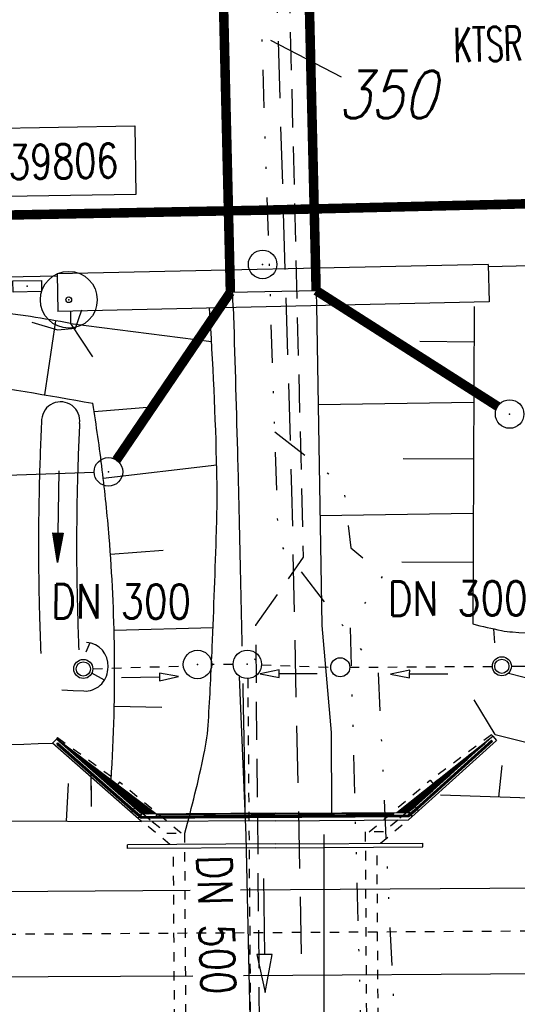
# Model space of a CAD drawing. Extents: x 0 to 1135, y 0 to 420.
# Tile 30 of 116: x 441 to 468, y 147 to 199. Entities that reach past the tile are written whole.
import ezdxf
from ezdxf.enums import TextEntityAlignment as Align

# ---------------------------------------------------------------- set-up
doc = ezdxf.new("R2010")
doc.units = 0
doc.header["$LTSCALE"] = 2
doc.header["$MEASUREMENT"] = 0
for name, pattern in [('ACAD_ISO03W100', [0.5, 0.25, -0.25]), ('ACAD_ISO05W100', [0.5, 0.25, -0.25]), ('AUSGEZOGEN', [0]), ('GESTRICH-X2', [1.5, 1, -0.5]), ('GESTRICHELT', [0.75, 0.5, -0.25]), ('GESTRICHELTX3', [2.25, 1.5, -0.75]), ('GETRENNTX3', [3.25, 1, -0.75, 0, -0.75, 0, -0.75]), ('STRICHLINIEX2', [0.5, 0.25, -0.25])]:
    doc.linetypes.add(name, pattern=pattern)
doc.layers.get('0').update_dxf_attribs({"color": 8, "linetype": 'AUSGEZOGEN'})
for name, color, linetype in [('Bahnachse', 7, 'CONTINUOUS'), ('BAUWOTOP', 250, 'AUSGEZOGEN'), ('BAUWUTOP', 250, 'GESTRICHELT'), ('Bestand', 8, 'CONTINUOUS'), ('BOESCHG', 8, 'AUSGEZOGEN'), ('Boeschungen', 15, 'CONTINUOUS'), ('Durchlaesse', 15, 'CONTINUOUS'), ('FBRTOP', 8, 'AUSGEZOGEN'), ('FLSTNR', 8, 'AUSGEZOGEN'), ('Gleisachsen', 7, 'CONTINUOUS'), ('GRABEN', 8, 'AUSGEZOGEN'), ('GRENZL', 8, 'AUSGEZOGEN'), ('GRENZL-BAB', 7, 'AUSGEZOGEN'), ('GRENZP-BAB', 7, 'AUSGEZOGEN'), ('Ingenieurbauwerke', 15, 'CONTINUOUS'), ('MULDE', 8, 'AUSGEZOGEN'), ('PFEILTOP', 8, 'AUSGEZOGEN'), ('PP', 8, 'AUSGEZOGEN'), ('SCHSYMBOL', 200, 'AUSGEZOGEN'), ('STRASSE', 8, 'AUSGEZOGEN'), ('STROMLTG', 8, 'AUSGEZOGEN'), ('Telekom', 8, 'GETRENNTX3'), ('TEXTO', 200, 'CONTINUOUS'), ('W-LTG', 8, 'GESTRICHELTX3')]:
    doc.layers.add(name, color=color, linetype=linetype)
doc.styles.add('ROMANS', font='romans.shx', dxfattribs={"width": 0.8})

# ---------------------------------------------------------------- blocks, each defined once
blk = doc.blocks.new('PKT')
at = {"color": 0}
blk.add_circle((0, 0), 0.15, dxfattribs=at)
blk.add_point((0, 0), dxfattribs=at)
blk = doc.blocks.new('PP')
at = {"color": 0}
blk.add_circle((0, -0.0058763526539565), 1.493420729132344, dxfattribs=at)
blk.add_point((0, 0), dxfattribs=at)
blk = doc.blocks.new('GST')
at = {"color": 0}
blk.add_circle((0, 0), 0.75, dxfattribs=at)
blk.add_point((0, 0), dxfattribs=at)
blk = doc.blocks.new('30')
at = {"color": 0}
for p, q in [((-0.75, -0.289999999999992), (-0.75, 0.2927511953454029)), ((-0.75, 0.2927511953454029), (0.7528554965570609, 0.2927511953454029)), ((0.7528554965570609, 0.2927511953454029), (0.7528554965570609, -0.289999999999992)), ((0.7528554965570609, -0.289999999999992), (-0.75, -0.289999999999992))]:
    blk.add_line(p, q, dxfattribs=at)
blk.add_point((0, 0), dxfattribs=at)
blk = doc.blocks.new('PFEIL2')
at = {"color": 0}
for p, q in [((0.8796887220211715, 0.0024565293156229), (-2.401395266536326, -0.0115320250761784)), ((0.8808543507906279, -0.2709205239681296), (0.8785230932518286, 0.2758335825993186)), ((0.8785230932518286, 0.2758335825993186), (2.42908935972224, 0.0090619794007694)), ((0.9110887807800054, 0.2702307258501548), (0.878570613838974, 0.2646884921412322)), ((0.9651190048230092, 0.2609349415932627), (0.8786494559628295, 0.2461975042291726)), ((1.019149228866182, 0.2516391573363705), (0.8787282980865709, 0.2277065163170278)), ((1.073179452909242, 0.24234337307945), (0.8788071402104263, 0.2092155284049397)), ((1.127209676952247, 0.2330475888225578), (0.8788859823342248, 0.1907245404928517)), ((1.18123990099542, 0.2237518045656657), (0.8789648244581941, 0.1722335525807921)), ((1.235270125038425, 0.2144560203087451), (0.8790436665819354, 0.1537425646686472)), ((1.289300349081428, 0.2051602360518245), (0.8791225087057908, 0.1352515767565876)), ((1.34333057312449, 0.195864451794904), (0.8792013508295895, 0.1167605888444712)), ((1.397360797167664, 0.1865686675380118), (0.8792801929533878, 0.0982696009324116)), ((1.451391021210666, 0.1772728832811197), (0.8793590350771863, 0.0797786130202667)), ((1.505421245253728, 0.1679770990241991), (0.8794378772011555, 0.0612876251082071)), ((1.559451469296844, 0.1586813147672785), (0.8795167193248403, 0.0427966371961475)), ((1.613481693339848, 0.1493855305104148), (0.8795955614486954, 0.024305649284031)), ((1.66751191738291, 0.140089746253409), (0.8796744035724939, 0.005814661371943)), ((1.721542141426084, 0.1307939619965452), (0.8797532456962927, -0.0126763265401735)), ((1.775572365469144, 0.1214981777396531), (0.8798320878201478, -0.0311673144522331)), ((1.82960258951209, 0.1122023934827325), (0.8799109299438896, -0.0496583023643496)), ((1.883632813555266, 0.1029066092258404), (0.8799897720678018, -0.0681492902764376)), ((1.937663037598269, 0.0936108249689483), (0.8800686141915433, -0.08664027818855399)), ((1.991693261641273, 0.0843150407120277), (0.8801474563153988, -0.105131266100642)), ((2.045723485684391, 0.0750192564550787), (0.8802262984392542, -0.1236222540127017)), ((2.099753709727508, 0.0657234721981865), (0.8803051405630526, -0.1421132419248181)), ((2.153783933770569, 0.056427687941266), (0.8803839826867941, -0.1606042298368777)), ((2.207814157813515, 0.0471319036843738), (0.8804628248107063, -0.1790952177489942)), ((2.26184438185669, 0.0378361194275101), (0.8805416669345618, -0.1975862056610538)), ((2.315874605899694, 0.0285403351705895), (0.8806205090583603, -0.2160771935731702)), ((2.36990482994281, 0.0192445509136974), (0.8806993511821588, -0.2345681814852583)), ((2.423935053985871, 0.009948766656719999), (0.8807781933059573, -0.2530591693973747)), ((2.42908935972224, 0.0090619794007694), (0.8808543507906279, -0.2709205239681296))]:
    blk.add_line(p, q, dxfattribs=at)
blk = doc.blocks.new('10')
blk.add_blockref('GST', (0, 0))

msp = doc.modelspace()

# ---------------------------------------------------------------- linework, layer by layer
at = {"layer": 'Bahnachse', "linetype": 'ACAD_ISO05W100'}
msp.add_lwpolyline([(430.7430888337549, 150.8069324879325), (490.4374296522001, 151.1807790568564), (528.7398420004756, 151.8017423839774)], dxfattribs=at)
at = {"layer": 'BAUWOTOP'}
for p, q in [((466.0697445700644, 186.079896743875), (443.4117197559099, 185.5771825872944)), ((466.0697445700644, 186.079896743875), (466.1135552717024, 184.1052876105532)), ((443.4117197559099, 185.5771825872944), (443.4555304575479, 183.6025734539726)), ((466.1135552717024, 184.1052876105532), (443.4555304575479, 183.6025734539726))]:
    msp.add_line(p, q, dxfattribs=at)
at = {"layer": 'BAUWUTOP'}
for p, q in [((456.1012081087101, 222.0870741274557), (457.0406552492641, 183.9039869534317)), ((452.6677457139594, 183.8069651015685), (451.5555702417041, 221.9824957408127))]:
    msp.add_line(p, q, dxfattribs=at)
at = {"layer": 'Bestand', "linetype": 'Continuous'}
msp.add_line((452.9777292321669, 164.3981423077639), (453.3324289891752, 156.0782014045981), dxfattribs=at)
for points in [[(442.0899927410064, 183.0476984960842), (443.4317221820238, 182.641289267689), (444.3869306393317, 182.732073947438), (444.7047825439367, 183.6879146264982)], [(453.3324289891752, 156.0782014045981), (453.5545613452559, 145.6795838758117)], [(457.4300768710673, 156.1097038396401), (457.4255129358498, 145.7093447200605)]]:
    msp.add_lwpolyline(points, dxfattribs=at)
msp.add_arc((454.3276120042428, 166.1660152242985), 1.000000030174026, 235.8260289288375, 240.7508595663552, dxfattribs=at)
at = {"layer": 'BOESCHG'}
for p, q in [((465.3343684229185, 183.8641982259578), (465.2566315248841, 167.1768137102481)), ((443.3222988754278, 183.115286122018), (442.743535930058, 179.2238784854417)), ((444.1106104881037, 182.977302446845), (445.2710477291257, 181.2131713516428)), ((444.1106104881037, 182.977302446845), (451.5305414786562, 182.0306789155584)), ((465.3256317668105, 181.9887446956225), (462.4829473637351, 182.0163104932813)), ((445.355608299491, 178.3417398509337), (448.3694611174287, 178.5881012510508)), ((465.3108895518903, 178.8241084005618), (457.126974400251, 178.6915216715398)), ((451.8004623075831, 175.5143450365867), (445.8407065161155, 174.8158353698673)), ((465.2969434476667, 175.8303691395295), (461.6058724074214, 175.863299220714)), ((465.2836548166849, 172.9777663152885), (457.223804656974, 172.8602540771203)), ((448.989727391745, 171.0310587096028), (446.2154136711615, 170.8338201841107)), ((465.2717123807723, 170.4141443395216), (461.522687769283, 170.4144177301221)), ((451.6060056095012, 166.9702727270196), (446.4078267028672, 166.8388448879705)), ((466.3511026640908, 166.9190899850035), (466.4010315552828, 166.1891851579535)), ((466.4318893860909, 161.355136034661), (465.3379591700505, 163.1777821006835)), ((448.9117781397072, 162.7883135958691), (446.4175439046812, 162.8392504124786)), ((466.6288318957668, 158.07227021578), (466.7968453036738, 159.7358455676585)), ((443.9139822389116, 156.7994959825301), (444.0107983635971, 158.7820631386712)), ((478.1297892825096, 157.6721173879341), (463.5577954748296, 158.1791207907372)), ((443.8565532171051, 156.7987632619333), (443.8565625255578, 156.8007632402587))]:
    msp.add_line(p, q, dxfattribs=at)
at = {"layer": 'BOESCHG', "flags": 128}
for points in [[(444.1106104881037, 182.977302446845, 0.004885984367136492), (442.0220597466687, 183.3298029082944, 0.009559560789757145), (440.9497498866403, 183.4790685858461, 0.001503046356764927), (437.809524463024, 183.8455718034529, 0.005375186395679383), (436.9300830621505, 183.9359696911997, 0.0258158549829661), (435.4603733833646, 183.9948775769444, 0.001969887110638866), (416.1990790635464, 183.6963007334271, 0.008377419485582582), (412.9174021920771, 183.5774706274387, 0.00357972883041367), (405.2467808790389, 183.1158470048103)], [(405.2467808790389, 183.1158470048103, 0.01132378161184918), (413.1728717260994, 181.6039734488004, 0.02527708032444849), (416.7655052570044, 181.1879254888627, 0.007709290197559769), (426.0602161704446, 180.7290394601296, -0.007993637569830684), (435.0240854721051, 180.2813773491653, -0.01992948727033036), (438.1557498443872, 179.9489957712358, -0.008683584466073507), (445.2854744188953, 178.7767382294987)], [(393.2797317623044, 157.0351614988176, -0.0119559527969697), (401.6695544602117, 158.7763719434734, -0.03038811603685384), (405.0191821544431, 159.1801492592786, -0.001009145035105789), (412.1274811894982, 159.5871115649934, -0.0005857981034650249), (424.3750000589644, 160.2491138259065, -0.004539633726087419), (431.0904452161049, 160.5430927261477, -0.002524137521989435), (443.1741917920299, 160.901131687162)]]:
    msp.add_lwpolyline(points, format="xyb", dxfattribs=at)
at = {"layer": 'BOESCHG'}
for points in [[(450.1229577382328, 156.1804082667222, 0.01556791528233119), (451.1325040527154, 160.3149113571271, 0.03749664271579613), (451.3677939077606, 162.0682513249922, 0.00402184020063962), (451.5638642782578, 165.9555146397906, 0.002556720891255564), (451.791812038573, 172.0738292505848, 0.01363636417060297), (451.8071214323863, 175.2271727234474, 0.01145083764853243), (451.4193025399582, 183.7792658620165)], [(446.2533601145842, 158.9626212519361, 0.01945643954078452), (446.4293193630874, 165.7700944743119, 0.01707746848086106), (446.1471763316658, 171.7410594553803, 0.01012536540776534), (445.7875714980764, 175.267624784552, 0.01012536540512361), (445.2854744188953, 178.7767382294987)], [(465.2566315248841, 167.1768137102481, 0.01209742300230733), (466.770492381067, 166.8309835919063, 0.03221863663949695), (467.3486913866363, 166.7518719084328, 0.0054845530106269), (470.0072106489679, 166.5905788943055, 0.007905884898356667), (471.8539011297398, 166.5281082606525, 0.01231876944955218), (475.335028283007, 166.5511961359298, 0.009440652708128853), (479.8715313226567, 166.7788892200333, 0.0491055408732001), (482.2587695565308, 167.181704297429, -0.0532224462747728), (484.4652529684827, 167.5354085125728, -0.06097642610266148), (486.7713384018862, 167.3755799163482, -0.06733877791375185), (488.7562665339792, 166.7057166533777, -0.01839145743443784), (490.797814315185, 165.5990759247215, 0.01360101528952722), (493.5435395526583, 164.076523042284, 0.005260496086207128), (496.0808694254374, 162.792163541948, 0.03066034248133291), (496.531309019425, 162.6034379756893, 0.0881792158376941), (497.4765008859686, 162.4513335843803, 0.006974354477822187), (509.4823245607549, 162.8151676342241, 0.001026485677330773), (545.968391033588, 164.5055701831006, 0.002488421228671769), (561.0138717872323, 165.3086586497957, 0.003211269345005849), (575.7659126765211, 166.2648368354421, -0.002741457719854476), (593.0449473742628, 167.4011112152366, -0.0208079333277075), (613.8940553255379, 167.7883858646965, 0.0354898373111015), (626.1161968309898, 168.3744340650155, 0.0002895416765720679), (626.5790231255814, 168.4299793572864, -0.0007086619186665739)]]:
    msp.add_lwpolyline(points, format="xyb", dxfattribs=at)
at = {"layer": 'BOESCHG', "flags": 128}
for points in [[(444.1212875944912, 183.6173446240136), (444.1106104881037, 182.977302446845)], [(393.2797317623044, 157.0351614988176), (447.8565145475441, 156.7811463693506)]]:
    msp.add_lwpolyline(points, dxfattribs=at)
at = {"layer": 'BOESCHG'}
msp.add_arc((494.2781633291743, 272.5975104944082), 114.6746739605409, 255.9464615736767, 261.7454322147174, dxfattribs=at)
at = {"layer": 'Boeschungen', "linetype": 'Continuous'}
for points in [[(445.2278638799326, 157.5768531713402), (445.2006079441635, 159.2580604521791)], [(445.2172258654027, 158.1816915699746), (445.2011318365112, 159.1744073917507)]]:
    msp.add_lwpolyline(points, dxfattribs=at)
at = {"layer": 'Durchlaesse', "linetype": 'STRICHLINIEX2'}
for p, q in [((445.290183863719, 164.8146543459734), (450.0455563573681, 164.968986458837)), ((452.6601081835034, 165.0503549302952), (451.5418317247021, 165.0463059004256)), ((454.1593281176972, 165.018980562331), (457.7939245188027, 164.8929612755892)), ((458.7939049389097, 164.8992238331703), (466.2875855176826, 164.9461543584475)), ((453.4326961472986, 164.3034108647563), (453.6563675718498, 135.3663375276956))]:
    msp.add_line(p, q, dxfattribs=at)
at = {"layer": 'Durchlaesse', "linetype": 'Continuous'}
for points in [[(457.0803736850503, 164.5531535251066), (455.0803748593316, 164.5553757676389), (455.0805970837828, 164.7553756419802), (454.0803754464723, 164.5564868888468), (455.0801526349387, 164.3553758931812), (455.0803748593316, 164.5553757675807)], [(463.9423224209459, 164.5354795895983), (461.9423235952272, 164.5377018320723), (461.9425458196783, 164.7377017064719), (460.9423241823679, 164.5388129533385), (461.9421013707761, 164.3377019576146), (461.9423235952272, 164.5377018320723)], [(446.7960404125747, 164.3602650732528), (448.7957734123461, 164.3929479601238), (448.7990417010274, 164.1929746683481), (449.7956399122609, 164.4092894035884), (448.7925051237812, 164.5929212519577), (448.7957734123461, 164.3929479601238)], [(454.2584912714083, 153.7982804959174), (454.317616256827, 149.7987175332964), (453.917659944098, 149.7928050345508), (454.3471787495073, 147.7989360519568), (454.7175725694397, 149.8046300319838), (454.3176162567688, 149.7987175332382)]]:
    msp.add_lwpolyline(points, dxfattribs=at)
for centre, radius in [((444.7901936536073, 164.8115230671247), 0.5000000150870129), ((444.7901936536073, 164.8115230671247), 0.3750000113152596), ((458.2939147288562, 164.8960925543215), 0.5000000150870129), ((466.7875757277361, 164.9492856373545), 0.5000000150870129), ((466.7875757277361, 164.9492856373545), 0.3750000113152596)]:
    msp.add_circle(centre, radius, dxfattribs=at)
at = {"layer": 'FBRTOP', "const_width": 0.5}
for points in [[(778.2033404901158, 222.1254509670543, 3.58794265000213e-06), (815.6081637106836, 224.7986585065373, -2.056497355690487e-06), (853.0129869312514, 227.4718660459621, -8.510155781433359e-07), (902.8859094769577, 231.0358387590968, 1.316314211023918e-06), (950, 234.4026550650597, 2.216225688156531e-06)], [(778.4883881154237, 218.1356204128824, 3.587972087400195e-06), (815.8932577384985, 220.8088312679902, -2.056496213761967e-06), (853.2981273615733, 223.4820421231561, -8.510093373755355e-07), (903.1710383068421, 227.0460140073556, 1.308300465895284e-06), (950, 230.3924539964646, 2.216227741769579e-06)], [(703.3947087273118, 216.7798773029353, -9.99253101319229e-07), (715.8628137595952, 217.6706428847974, 9.206125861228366e-06)], [(703.6798951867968, 212.79005666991, -9.989389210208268e-07), (716.1479308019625, 213.6808172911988, 9.206075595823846e-06)]]:
    msp.add_lwpolyline(points, format="xyb", dxfattribs=at)
at = {"layer": 'FBRTOP'}
for points in [[(466.0723202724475, 185.9638062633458), (479.3015488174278, 186.2840272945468), (504.3799608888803, 187.0224337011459), (529.4537258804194, 187.8901091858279), (554.5237080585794, 188.8870810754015), (579.5868095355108, 190.0137687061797), (604.6453553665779, 191.2699078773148), (629.6958287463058, 192.6568816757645), (654.7396700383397, 194.172402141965), (679.7648181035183, 195.8164960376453), (694.9129471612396, 196.8745003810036), (704.7671685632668, 197.5788655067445), (729.7027104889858, 199.3603489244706), (754.639664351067, 201.1429133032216), (764.3461932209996, 201.8363820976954)], [(418.4551124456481, 185.0498134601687), (429.1351565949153, 185.1979519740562), (443.4140847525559, 185.4705889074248)]]:
    msp.add_lwpolyline(points, dxfattribs=at)
at = {"layer": 'FBRTOP', "const_width": 0.5}
msp.add_lwpolyline([(103.8868453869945, 187.225175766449), (178.8865573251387, 187.3945930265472), (253.8862767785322, 187.564051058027), (278.8865720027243, 187.621575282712), (303.8865018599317, 187.6779662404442), (328.8861556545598, 187.7344992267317), (353.8857295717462, 187.7910320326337), (360.2227449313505, 187.8029293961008), (378.9446040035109, 187.8810185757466), (404.0117588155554, 188.0997882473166), (429.0815971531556, 188.4475216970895), (454.1495079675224, 188.9261597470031), (479.2144000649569, 189.5328697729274), (504.2759352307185, 190.2707792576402), (529.3329544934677, 191.1378752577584), (554.3861592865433, 192.1341799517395), (579.4324757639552, 193.2601130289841)], dxfattribs=at)
at = {"layer": 'FLSTNR'}
msp.add_line((454.6201451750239, 197.8687654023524), (458.3481190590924, 195.9315284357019), dxfattribs=at)
at = {"layer": 'Gleisachsen', "linetype": 'Continuous'}
for p, q in [((453.0449159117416, 153.1966457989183), (490.4233388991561, 153.4307349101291)), ((354.7192849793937, 152.5808638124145), (442.9192541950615, 153.1332320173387)), ((442.9192541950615, 153.1332320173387), (450.4140142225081, 153.1801693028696)), ((354.7474664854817, 148.0809521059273), (442.9474357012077, 148.6333203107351)), ((442.9474357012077, 148.6333203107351), (450.5529836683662, 148.6809514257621)), ((453.2128589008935, 148.697609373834), (490.4515204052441, 148.9308232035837))]:
    msp.add_line(p, q, dxfattribs=at)
at = {"layer": 'GRABEN', "linetype": 'Continuous'}
for p, q in [((445.1290113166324, 166.1754800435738), (444.9246199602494, 165.6851909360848)), ((446.0821270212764, 164.7775162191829), (446.0910801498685, 164.9272487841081)), ((467.2875717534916, 164.9512829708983), (468.8014683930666, 164.9561130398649)), ((445.9052022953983, 164.2185145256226), (445.2370253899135, 164.587154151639)), ((467.1290374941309, 164.5840406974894), (468.8386002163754, 164.156975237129)), ((443.6646408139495, 163.7199244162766), (444.2651083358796, 163.6840199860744)), ((444.2651083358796, 163.6840199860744), (444.8126414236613, 163.6512807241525))]:
    msp.add_line(p, q, dxfattribs=at)
for centre, start, end in [((444.8932195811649, 164.9988738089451), 356.5781244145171, 86.57812136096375), ((444.8842664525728, 164.8491412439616), 266.5781213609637, 356.5781244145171)]:
    msp.add_arc(centre, 1.200000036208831, start, end, dxfattribs=at)
at = {"layer": 'GRENZL'}
msp.add_line((452.5208692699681, 184.6155505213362), (457.0270090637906, 184.7024664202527), dxfattribs=at)
at = {"layer": 'GRENZL-BAB'}
msp.add_line((445.361, 175.145), (422.4077271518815, 174.331406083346), dxfattribs=at)
at = {"layer": 'GRENZL-BAB', "const_width": 0.5, "flags": 128}
for points in [[(457.0268330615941, 184.7025787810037), (456.157173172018, 221.2981589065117)], [(451.644075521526, 221.2405419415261), (452.5199544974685, 184.6142027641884)], [(452.5208692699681, 184.6155505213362), (446.532, 175.792)], [(466.564, 178.614), (457.0268330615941, 184.7025787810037)]]:
    msp.add_lwpolyline(points, dxfattribs=at)
at = {"layer": 'Ingenieurbauwerke', "linetype": 'Continuous'}
for p, q in [((443.3723677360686, 161.1263566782), (443.1741917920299, 160.901131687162)), ((447.5014927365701, 157.4931311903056), (443.3723677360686, 161.1263566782)), ((448.6095934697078, 157.1858705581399), (443.3769786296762, 161.1315969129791)), ((461.2617812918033, 157.2651081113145), (466.3068517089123, 161.2753478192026)), ((461.5767514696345, 157.2709277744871), (466.1059472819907, 161.1199663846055)), ((461.8822893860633, 156.8689863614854), (466.5126413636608, 161.0472941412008)), ((462.2283651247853, 157.5853614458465), (466.3116600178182, 161.2700193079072)), ((466.2973780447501, 160.994476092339), (466.2370836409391, 161.0612936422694)), ((466.3116600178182, 161.2700193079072), (466.5126413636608, 161.0472941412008)), ((447.8565145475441, 156.7811463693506), (443.1741917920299, 160.901131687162)), ((443.390238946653, 160.8510142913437), (443.4496917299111, 160.9185817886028)), ((448.1616018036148, 157.1830648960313), (443.584551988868, 160.9750733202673)), ((448.104818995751, 157.1827092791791), (443.8175637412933, 160.7346278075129)), ((448.2183846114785, 157.1834205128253), (444.221474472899, 160.4947930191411)), ((461.6335342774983, 157.2712833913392), (465.8759653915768, 160.8766212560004)), ((448.2751674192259, 157.1837761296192), (444.8583969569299, 160.0145127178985)), ((461.5199686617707, 157.2705721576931), (465.1556584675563, 160.3602841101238)), ((461.690317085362, 157.2716390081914), (464.9643727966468, 160.0540240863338)), ((448.0480361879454, 157.1823536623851), (444.7393878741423, 159.9235128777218)), ((448.3319502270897, 157.1841317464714), (445.4953194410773, 159.5342324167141)), ((461.4631858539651, 157.2702165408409), (464.2838845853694, 159.6673260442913)), ((447.9912533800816, 157.1819980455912), (445.6612120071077, 159.1123979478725)), ((448.3887330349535, 157.1844873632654), (446.1322419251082, 159.0539521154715)), ((461.4064030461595, 157.2698609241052), (463.4121107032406, 158.9743679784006)), ((461.7470998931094, 157.2719946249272), (464.0527802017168, 159.2314269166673)), ((448.4455158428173, 157.1848429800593), (446.7691644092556, 158.5736718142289)), ((461.8230315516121, 157.2886234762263), (463.1366451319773, 158.4049694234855)), ((447.9105107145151, 157.2014927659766), (446.5830361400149, 158.3012830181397)), ((448.502298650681, 157.1851985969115), (447.4060868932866, 158.0933915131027)), ((461.3496202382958, 157.269505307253), (462.5403368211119, 158.2814099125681)), ((447.3100148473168, 157.2620125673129), (447.5014927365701, 157.4931311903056)), ((447.8537279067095, 157.2011371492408), (447.5014076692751, 157.4930285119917)), ((448.2139396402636, 157.183392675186), (447.63667978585, 157.6616427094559)), ((448.2139396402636, 157.183392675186), (447.63667978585, 157.6616427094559)), ((448.5590814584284, 157.1855542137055), (448.0430093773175, 157.6131112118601)), ((461.8798143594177, 157.2889790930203), (462.2284510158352, 157.5852603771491)), ((462.4227227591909, 157.3566592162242), (462.2284510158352, 157.5852603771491)), ((447.8538675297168, 157.2011380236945), (447.662474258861, 156.970121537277)), ((447.8633187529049, 157.1811968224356), (447.6778753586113, 156.957361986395)), ((447.9239562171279, 157.2015769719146), (447.8537279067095, 157.2011371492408)), ((454.866966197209, 157.225058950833), (447.8633187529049, 157.1811968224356)), ((454.866966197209, 157.225058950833), (461.870613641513, 157.2689210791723)), ((454.8694712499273, 156.8250667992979), (461.8822893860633, 156.8689863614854)), ((461.8051410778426, 157.2885114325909), (461.8798143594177, 157.2889790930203)), ((461.870613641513, 157.2689210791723), (462.0588460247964, 157.04742648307)), ((461.8798143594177, 157.2889790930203), (462.0740861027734, 157.0603779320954)), ((454.8694712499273, 156.8250667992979), (447.8565145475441, 156.7811463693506)), ((454.877080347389, 155.610090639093), (447.1192200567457, 155.5615050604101)), ((447.1204725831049, 155.3615089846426), (447.1192200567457, 155.5615050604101)), ((454.8783328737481, 155.4100945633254), (447.1204725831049, 155.3615089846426)), ((454.877080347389, 155.610090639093), (462.6349406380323, 155.6586762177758)), ((454.8783328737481, 155.4100945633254), (462.6361931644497, 155.4586801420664)), ((462.6361931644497, 155.4586801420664), (462.6349406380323, 155.6586762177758))]:
    msp.add_line(p, q, dxfattribs=at)
at = {"layer": 'Ingenieurbauwerke', "linetype": 'ACAD_ISO03W100'}
for p, q in [((443.438426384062, 161.2014316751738), (443.3723677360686, 161.1263566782)), ((443.4387939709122, 161.2016915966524), (446.6919246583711, 158.8436168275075)), ((466.2444345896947, 161.3445177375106), (463.0210940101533, 158.9458824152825)), ((466.2444345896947, 161.3445177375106), (466.3116600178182, 161.2700193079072)), ((459.8190982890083, 156.2411328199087), (463.0127197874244, 158.9551626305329)), ((463.0127197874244, 158.9551626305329), (463.5429723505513, 158.3675429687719)), ((446.7001819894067, 158.8530012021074), (446.1773309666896, 158.2587862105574)), ((449.9274066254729, 156.1791835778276), (446.700122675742, 158.8529337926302)), ((460.4082828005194, 155.6447312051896), (461.8486259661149, 156.8687755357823)), ((449.3457382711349, 155.5754491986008), (447.8901769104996, 156.7813571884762)), ((449.1715554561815, 156.1744498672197), (450.1229577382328, 156.1804082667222)), ((450.1887163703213, 145.6804547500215), (450.1229577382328, 156.1804082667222)), ((460.5705044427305, 156.2458386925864), (459.6236867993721, 156.2399090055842)), ((459.6894454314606, 145.7399554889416), (459.6236867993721, 156.2399090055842)), ((449.584019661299, 146.42851605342), (449.5276786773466, 155.4247146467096)), ((460.2847252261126, 146.4955319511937), (460.2283835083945, 155.4918477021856))]:
    msp.add_line(p, q, dxfattribs=at)
at = {"layer": 'Ingenieurbauwerke', "linetype": 'Continuous'}
for points in [[(443.390238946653, 160.8510142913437), (447.376666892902, 157.3433482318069), (447.8380227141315, 156.9610340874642), (461.898662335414, 157.0490924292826), (462.3535381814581, 157.4356587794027), (466.2973780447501, 160.994476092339)], [(443.4462415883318, 160.8616775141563), (447.4058929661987, 157.3775722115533), (447.8541221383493, 157.006135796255), (461.8820021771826, 157.0939889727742), (462.3238876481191, 157.4695157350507), (466.2412462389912, 161.0044370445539)], [(443.4496917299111, 160.9185817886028), (447.4351190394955, 157.411796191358), (447.8702215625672, 157.0512375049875), (461.865342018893, 157.1388855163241), (462.2942371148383, 157.5033726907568), (466.2370836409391, 161.0612936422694)], [(448.6201922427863, 157.0895350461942), (461.1149475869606, 157.1677866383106), (461.1146344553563, 157.2177856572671), (448.6198791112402, 157.1395340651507), (448.6201922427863, 157.0895350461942)]]:
    msp.add_lwpolyline(points, dxfattribs=at)
at = {"layer": 'Ingenieurbauwerke', "linetype": 'ACAD_ISO03W100'}
for points in [[(447.9239562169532, 157.2015769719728), (448.4224461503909, 156.7846906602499), (448.4162233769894, 156.7846516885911), (449.1718105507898, 156.1742437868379)], [(461.8051410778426, 157.2885114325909), (461.3119117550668, 156.8654142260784), (461.3181345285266, 156.8654531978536), (460.5702537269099, 156.2456309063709)]]:
    msp.add_lwpolyline(points, dxfattribs=at)
at = {"layer": 'MULDE'}
for points in [[(442.6001568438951, 177.931812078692, 0.006181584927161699), (442.477601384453, 174.6568563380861, 0.00737841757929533), (442.437370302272, 170.7453621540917, 0.005774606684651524), (442.486415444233, 167.6842568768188, 0.003885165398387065), (442.5591943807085, 165.6257241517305)], [(444.5914405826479, 177.7172967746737, 0.005865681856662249), (444.4779739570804, 174.633073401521, 0.00738451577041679), (444.4380608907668, 170.7478912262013, 0.005768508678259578), (444.4867214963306, 167.713097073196, 0.003616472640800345), (444.5529340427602, 165.8113515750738)]]:
    msp.add_lwpolyline(points, format="xyb", dxfattribs=at)
msp.add_arc((443.5985528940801, 177.8501206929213), 1.001732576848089, 352.380473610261, 175.3223292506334, dxfattribs=at)
at = {"layer": 'PP', "flags": 128}
msp.add_lwpolyline([(439.5243767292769, 189.6242581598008), (439.4641931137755, 193.2237550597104), (447.4987844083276, 193.3580934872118), (447.5589680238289, 189.7585965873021)], close=True, dxfattribs=at)
at = {"layer": 'STRASSE'}
for p, q in [((457.0399302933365, 183.9334522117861), (457.3194311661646, 167.1014780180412)), ((457.3194311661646, 167.1014780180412), (457.8192097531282, 161.4664892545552)), ((457.8192097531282, 161.4664892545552), (457.8315700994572, 157.2436255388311))]:
    msp.add_line(p, q, dxfattribs=at)
for points in [[(452.6665607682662, 183.8476384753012, -0.0007857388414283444), (452.888347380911, 176.2764057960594, -0.001501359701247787), (452.9862938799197, 172.3134938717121, -7.74004178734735e-06), (453.1230522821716, 166.0100913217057, -2.436492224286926e-05)], [(453.16559724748, 164.0470657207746, -1.951711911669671e-05), (453.2170071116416, 161.6686571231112, -0.001677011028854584), (453.23552149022, 160.6525467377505, -0.0004996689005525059), (453.282813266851, 157.2420022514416)]]:
    msp.add_lwpolyline(points, format="xyb", dxfattribs=at)
at = {"layer": 'STROMLTG', "linetype": 'GESTRICH-X2', "flags": 128}
msp.add_lwpolyline([(454.2716292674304, 128.0787477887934), (454.0719229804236, 143.9319839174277), (453.863897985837, 167.104107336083), (456.3656290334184, 170.6833841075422), (455.101510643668, 222.0624778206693), (455.9068972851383, 229.9846841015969), (458.8968605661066, 238.5608207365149), (451.5830381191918, 257.9617275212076), (455.9970158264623, 263.8175121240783), (462.3252911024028, 275.0410502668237), (471.6257802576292, 292.5401340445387)], dxfattribs=at)
at = {"layer": 'Telekom', "flags": 128}
for points in [[(461.5208362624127, 5.000000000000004), (460.9905586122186, 32.17421762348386), (460.6154544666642, 50.53488628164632), (462.308993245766, 86.48389038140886), (469.1066207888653, 96.90889416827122), (465.2710869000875, 113.5709072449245), (465.6161396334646, 118.8560370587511), (463.511881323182, 122.6859581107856), (461.2148065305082, 144.8850727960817), (460.3051803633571, 164.6581500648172), (455.042669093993, 171.4883467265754), (454.1514954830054, 198.9104212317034), (453.4026460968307, 220.9288666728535), (454.0564279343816, 230.4996134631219), (455.0468030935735, 235.1160787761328), (453.4642676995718, 237.1798174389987), (449.5489034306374, 239.9054765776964), (445.3658235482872, 240.5737232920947), (441.9319666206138, 240.4720983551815), (439.8278215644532, 238.8575607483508), (431.0758552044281, 238.5904070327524), (419.4895519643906, 238.5778701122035), (397.881131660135, 239.4163870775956), (382.7546697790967, 240.8575224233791), (356.1692936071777, 245.8859715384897), (326.9238944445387, 256.8128467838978), (259.4912651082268, 288.3350349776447), (246.0231729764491, 295.4127983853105), (235.2662772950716, 299.3369298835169), (220.9859193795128, 301.6618265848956), (204.7518030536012, 306.5875989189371), (195.1178634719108, 309.9776855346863), (186.7397639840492, 314.0968362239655), (176.9247210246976, 320.4360717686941), (164.2288104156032, 333.4055724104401), (149.9973950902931, 350.3408254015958), (130.1148286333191, 377.383610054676), (112.404031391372, 401.483740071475)], [(454.8544270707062, 177.2806937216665), (458.4622423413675, 174.4588984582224), (458.856209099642, 171.1807698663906), (460.5511987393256, 169.7589044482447), (458.8100866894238, 167.0700046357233), (459.4026642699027, 144.7523912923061), (460.2334179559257, 130.1702549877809), (463.095156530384, 111.944969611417), (467.599319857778, 91.47145350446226), (471.3092421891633, 73.8423371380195), (479.6600021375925, 60.30613738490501), (489.3433516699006, 47.42918421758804)]]:
    msp.add_lwpolyline(points, dxfattribs=at)
at = {"layer": 'W-LTG', "flags": 128}
msp.add_lwpolyline([(456.265457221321, 149.824534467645), (455.756941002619, 174.1809840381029), (454.2083417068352, 225.2462463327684), (455.5163937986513, 233.0554818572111), (463.5951422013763, 252.8435489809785)], dxfattribs=at)

# ---------------------------------------------------------------- block references
at = {"layer": 'GRENZP-BAB'}
for p in [(467.1969999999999, 178.211), (446.111, 175.171)]:
    msp.add_blockref('GST', p, dxfattribs=at)
at = {"layer": 'PFEILTOP', "rotation": 268.7576626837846}
msp.add_blockref('PFEIL2', (443.4829446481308, 172.8322338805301), dxfattribs=at)
at = {"layer": 'PP', "rotation": 81.9288054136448}
for name in ['PP', 'PKT']:
    msp.add_blockref(name, (444.0226456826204, 184.2159223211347), dxfattribs=at)
at = {"layer": 'SCHSYMBOL'}
for name, p, rotation in [('10', (454.2146735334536, 186.0753448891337), 0.826605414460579), ('30', (441.8389328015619, 184.9275725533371), 1.093905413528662), ('10', (450.791836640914, 165.04359033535), 0.826605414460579), ('10', (453.4101032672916, 165.0530704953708), 0.826605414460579)]:
    msp.add_blockref(name, p, dxfattribs=dict(at, rotation=rotation))

# ---------------------------------------------------------------- texts
at = {"layer": 'Durchlaesse', "linetype": 'Continuous', "style": 'ROMANS', "width": 0.8}
for s, rotation, oblique, p in [('DN 300', 359.8029324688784, 359.9999995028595, (443.1033702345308, 167.4710418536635)), ('DN 300', 0.1952318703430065, 1.755179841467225e-06, (460.800478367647, 167.6040139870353)), ('DN 500', 271.8029315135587, 359.9999985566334, (450.7685182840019, 155.0050382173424))]:
    msp.add_text(s, height=1.8, rotation=rotation, dxfattribs=dict(at, oblique=oblique)).set_placement(p)
at = {"layer": 'FLSTNR', "style": 'ROMANS', "oblique": 15, "width": 0.8}
msp.add_text('350', height=2.5, dxfattribs=at).set_placement((458.1605680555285, 193.7569973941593))
at = {"layer": 'PP', "style": 'ROMANS', "width": 0.75}
msp.add_text('39806', height=1.8, rotation=0.9578966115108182, dxfattribs=at).set_placement((446.6440478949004, 190.64342490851), align=Align.RIGHT)
at = {"layer": 'TEXTO', "style": 'ROMANS', "width": 0.6}
msp.add_text('KTSR DN 100', height=1.8, rotation=1.400604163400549, dxfattribs=at).set_placement((469.2006512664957, 196.8336074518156), align=Align.CENTER)

doc.saveas('drawing.dxf')
